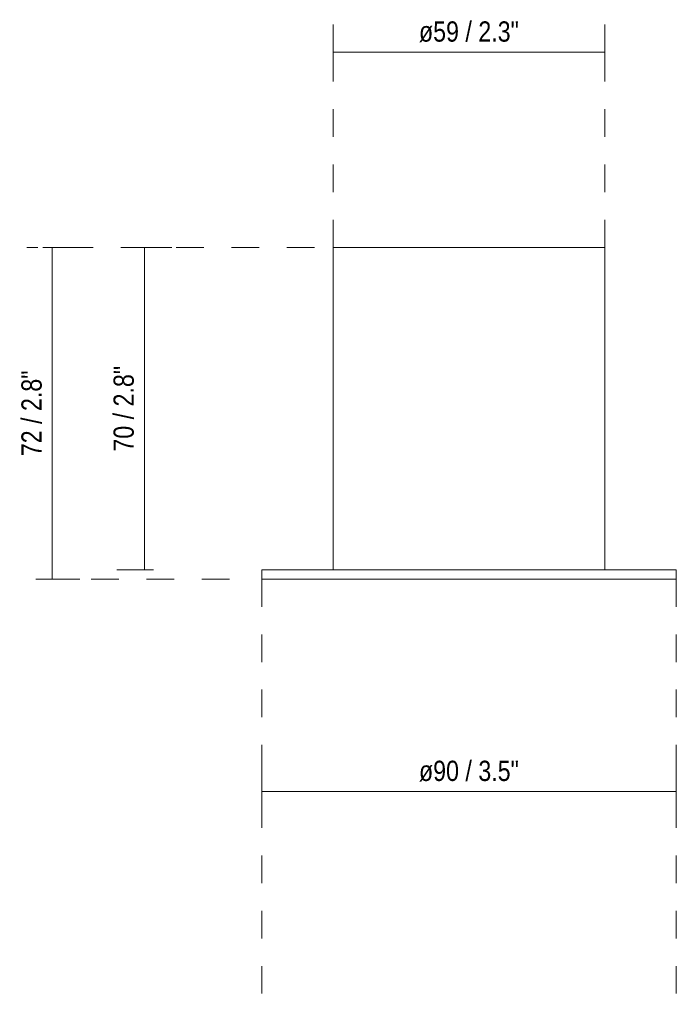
# Model space of a CAD drawing. Header units: millimetres. Extents: x -6689 to -5706, y -92 to 6763.
# Tile 1 of 3: x -6689 to -6547, y -92 to 121. Entities that reach past the tile are written whole.
import ezdxf

# ---------------------------------------------------------------- set-up
doc = ezdxf.new("R2010")
doc.units = ezdxf.units.MM
doc.linetypes.add('Dash', pattern=[12, 6, -6])
doc.layers.add('A-ANNO-DIMS', color=7, linetype='Dash', lineweight=9, true_color=0xd2d2d2)
doc.layers.add('A-ANNO-DIMS-2', color=7, linetype='Continuous', lineweight=9)
doc.layers.add('E-LITE-EQPM', color=7, linetype='Continuous', lineweight=20)
doc.styles.add('Arial Narrow', font='ARIALN.TTF', dxfattribs={"height": 4.4})
doc.dimstyles.new('FARO_-_2_2mm_Arial_Narrow_mm_Inch_Left', dxfattribs={"dimscale": 304.8, "dimtxt": 4.503096, "dimasz": 0, "dimexe": 0.019685, "dimexo": 0.0625, "dimgap": 0.003281, "dimtad": 1, "dimdec": 0, "dimzin": 0, "dimdsep": 46, "dimtxsty": 'Arial Narrow', "dimblk1": 'NONE', "dimblk2": 'NONE', "dimsah": 1, "dimcen": 0.09, "dimadec": 0, "dimazin": 0, "dimtfac": 1, "dimtdec": 4, "dimtix": 1, "dimtmove": 0, "dimatfit": 3, "dimfxl": 0.006562, "dimfxlon": 1, "dimtvp": 1, "dimtolj": 1, "dimtzin": 0, "dimarcsym": 2})

# ---------------------------------------------------------------- blocks, each defined once
blk = doc.blocks.new('DIMBLOCK1-Alzado_PDF')
at = {"layer": 'A-ANNO-DIMS-2', "color": 251, "true_color": 0x5b5b5b, "transparency": 16777216}
for p, q in [((-6636.71, -46.62), (-6636.71, -40.12)), ((-6546.71, -46.62), (-6546.71, -40.12)), ((-6636.71, -46.12), (-6546.71, -46.12)), ((-6636.71, -46.12), (-6636.71, -48.12)), ((-6546.71, -46.12), (-6546.71, -48.12))]:
    blk.add_line(p, q, dxfattribs=at)
at = {"layer": 'A-ANNO-DIMS-2', "color": 0, "transparency": 16777216, "insert": (-6602.57, -39.43), "char_height": 4.4, "width": 26.0751, "attachment_point": 1, "line_spacing_factor": 0.974696, "style": 'Arial Narrow'}
blk.add_mtext('ø90 / 3.5"', dxfattribs=at)
blk = doc.blocks.new('_None')
blk = doc.blocks.new('DIMBLOCK2-Alzado_PDF')
at = {"layer": 'A-ANNO-DIMS-2', "color": 251, "true_color": 0x5b5b5b, "transparency": 16777216}
for p, q in [((-6682.18, 72), (-6684.18, 72)), ((-6682.68, 72), (-6676.18, 72)), ((-6682.18, 72), (-6682.18, 0)), ((-6682.18, 0), (-6684.18, 0)), ((-6682.68, 0), (-6676.18, 0))]:
    blk.add_line(p, q, dxfattribs=at)
at = {"layer": 'A-ANNO-DIMS-2', "color": 0, "transparency": 16777216, "insert": (-6688.87, 26.67), "char_height": 4.4, "width": 22.3868, "attachment_point": 1, "rotation": 90, "line_spacing_factor": 0.974696, "style": 'Arial Narrow'}
blk.add_mtext('72 / 2.8"', dxfattribs=at)
blk = doc.blocks.new('DIMBLOCK3-Alzado_PDF')
at = {"layer": 'A-ANNO-DIMS-2', "color": 251, "true_color": 0x5b5b5b, "transparency": 16777216}
for p, q in [((-6621.21, 113.88), (-6621.21, 120.38)), ((-6562.21, 113.88), (-6562.21, 120.38)), ((-6621.21, 114.38), (-6562.21, 114.38)), ((-6621.21, 114.38), (-6621.21, 112.38)), ((-6562.21, 114.38), (-6562.21, 112.38))]:
    blk.add_line(p, q, dxfattribs=at)
at = {"layer": 'A-ANNO-DIMS-2', "color": 0, "transparency": 16777216, "insert": (-6602.57, 121.07), "char_height": 4.4, "width": 26.0751, "attachment_point": 1, "line_spacing_factor": 0.974696, "style": 'Arial Narrow'}
blk.add_mtext('ø59 / 2.3"', dxfattribs=at)
blk = doc.blocks.new('DIMBLOCK4-Alzado_PDF')
at = {"layer": 'A-ANNO-DIMS-2', "color": 251, "true_color": 0x5b5b5b, "transparency": 16777216}
for p, q in [((-6662.18, 72), (-6664.18, 72)), ((-6662.68, 72), (-6656.18, 72)), ((-6662.18, 72), (-6662.18, 2)), ((-6660.18, 2), (-6668.18, 2)), ((-6662.18, 2), (-6660.18, 2))]:
    blk.add_line(p, q, dxfattribs=at)
at = {"layer": 'A-ANNO-DIMS-2', "color": 0, "transparency": 16777216, "insert": (-6668.87, 27.67), "char_height": 4.4, "width": 22.3868, "attachment_point": 1, "rotation": 90, "line_spacing_factor": 0.974696, "style": 'Arial Narrow'}
blk.add_mtext('70 / 2.8"', dxfattribs=at)

msp = doc.modelspace()

# ---------------------------------------------------------------- linework, layer by layer
at = {"layer": 'A-ANNO-DIMS'}
for p, q in [((-6621.21, 72), (-6621.21, 118)), ((-6562.21, 72), (-6562.21, 118)), ((-6625.27, 72), (-6687.71, 72)), ((-6643.71, 0), (-6687.71, 0)), ((-6636.71, 0), (-6636.71, -92.31)), ((-6546.71, 0), (-6546.71, -92.31))]:
    msp.add_line(p, q, dxfattribs=at)
at = {"layer": 'E-LITE-EQPM'}
for p, q in [((-6562.21, 72), (-6621.21, 72)), ((-6621.21, 72), (-6621.21, 2)), ((-6562.21, 2), (-6562.21, 72)), ((-6546.71, 2), (-6636.71, 2)), ((-6636.71, 2), (-6636.71, 0)), ((-6546.71, 0), (-6546.71, 2)), ((-6636.71, 0), (-6546.71, 0))]:
    msp.add_line(p, q, dxfattribs=at)

# ---------------------------------------------------------------- dimensions: what is measured, and where the dimension line sits
at = {"layer": 'A-ANNO-DIMS', "color": 251, "linetype": 'Continuous', "true_color": 0x5b5b5b}
for base, p1, p2, override, picture, middle in [((-6562.21, 114.38), (-6621.21, 112.38), (-6562.21, 112.38), {"dimpost": '<>', "dimfxl": 59.003139}, 'DIMBLOCK3-Alzado_PDF', (-6591.71, 118.23)), ((-6546.71, -46.12), (-6636.71, -48.12), (-6546.71, -48.12), {"dimpost": '<>', "dimfxl": 90}, 'DIMBLOCK1-Alzado_PDF', (-6591.71, -42.27))]:
    dim = msp.add_linear_dim(base=base, p1=p1, p2=p2, text='ø<>', dimstyle='FARO_-_2_2mm_Arial_Narrow_mm_Inch_Left', override=override, dxfattribs=at)
    dim.commit()
    dim.dimension.update_dxf_attribs({"geometry": picture, "text_midpoint": middle})
for base, p1, p2, override, picture, middle in [((-6682.18, 0), (-6684.18, 72), (-6684.18, 0), {"dimpost": '<>', "dimfxl": 72}, 'DIMBLOCK2-Alzado_PDF', (-6686.03, 36)), ((-6662.18, 2), (-6664.18, 72), (-6660.18, 2), {"dimpost": '<>', "dimfxl": 70.114193}, 'DIMBLOCK4-Alzado_PDF', (-6666.03, 37))]:
    dim = msp.add_linear_dim(base=base, p1=p1, p2=p2, angle=90, dimstyle='FARO_-_2_2mm_Arial_Narrow_mm_Inch_Left', override=override, dxfattribs=at)
    dim.commit()
    dim.dimension.update_dxf_attribs({"geometry": picture, "text_midpoint": middle})

doc.saveas('drawing.dxf')
